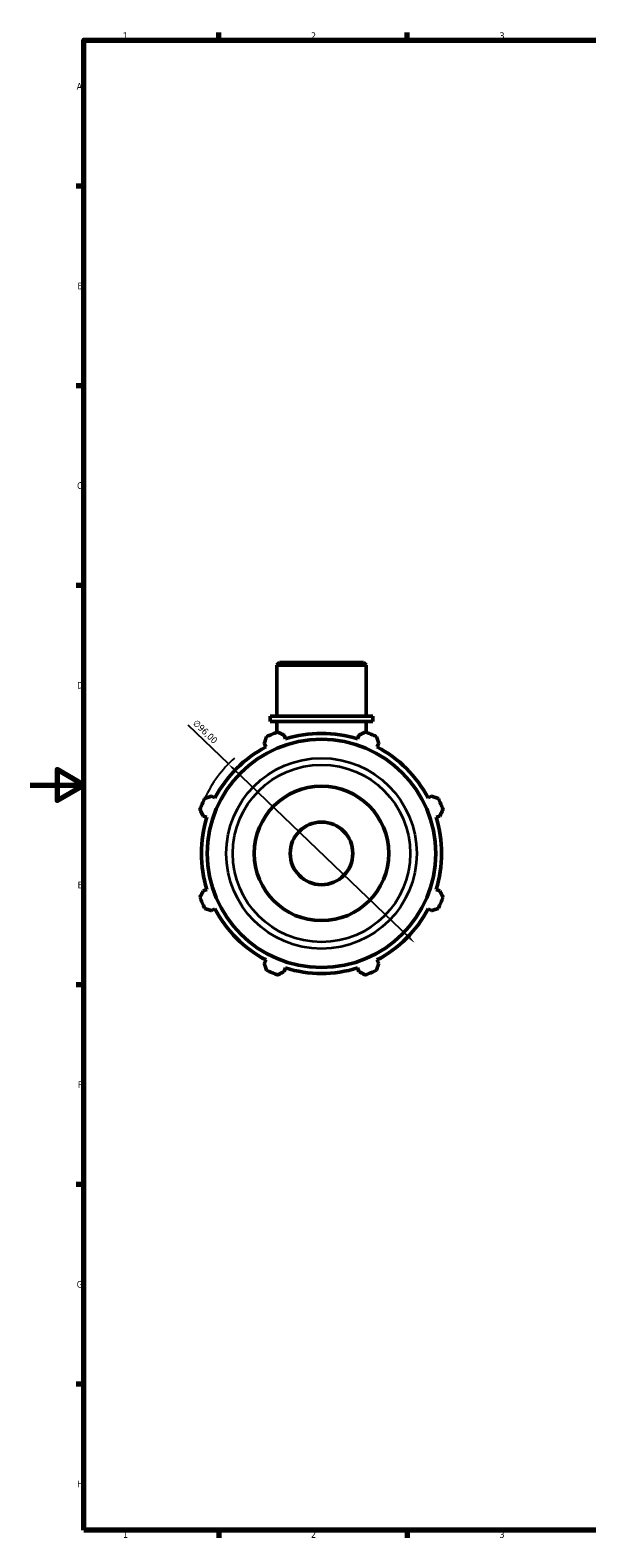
# Model space of a CAD drawing. Header units: millimetres. Extents: x 0 to 931, y 0 to 900.
# Tile 1 of 6: x 0 to 207, y 17 to 578. Entities that reach past the tile are written whole.
import ezdxf

# ---------------------------------------------------------------- set-up
doc = ezdxf.new("R2010")
doc.units = ezdxf.units.MM
for name, color, linetype, lineweight in [('Border (ISO)', 7, 'Continuous', 70), ('Dimension (ISO)', 7, 'Continuous', 25), ('Visible (ISO)', 7, 'Continuous', 50), ('Visible Narrow (ISO)', 7, 'Continuous', 35)]:
    doc.layers.add(name, color=color, linetype=linetype, lineweight=lineweight)
doc.styles.add('Note Text (ISO)', font='tahoma.ttf')
doc.dimstyles.new('Default (ISO)', dxfattribs={"dimtxt": 2.5, "dimasz": 2.5, "dimexe": 3.175, "dimexo": 0, "dimgap": 0.762, "dimtad": 1, "dimrnd": 1e-08, "dimzin": 0, "dimtxsty": 'Note Text (ISO)', "dimcen": 0.09, "dimdle": 10, "dimclrd": 256, "dimclre": 256, "dimclrt": 232, "dimazin": 0, "dimtfac": 1.40208, "dimtmove": 0, "dimatfit": 3, "dimfxl": 1, "dimtolj": 1, "dimtzin": 0, "dimlwd": -1, "dimlwe": -1, "dimarcsym": 0})

# ---------------------------------------------------------------- blocks, each defined once
blk = doc.blocks.new('Borders Default Border')
at = {"layer": 'Border (ISO)'}
for p, q in [((70.08, 574), (70.08, 576.9)), ((140.17, 574), (140.17, 576.9)), ((20, 519.75), (17.1, 519.75)), ((20, 445.5), (17.1, 445.5)), ((20, 371.25), (17.1, 371.25)), ((20, 222.75), (17.1, 222.75)), ((20, 148.5), (17.1, 148.5)), ((20, 74.25), (17.1, 74.25)), ((70.08, 20), (70.08, 17.1)), ((140.17, 20), (140.17, 17.1))]:
    blk.add_line(p, q, dxfattribs=at)
at = {"layer": 'Border (ISO)', "flags": 128}
for points in [[(20, 20), (20, 574), (821, 574), (821, 20), (20, 20)], [(0, 297), (20, 297), (10, 302.77), (10, 291.23), (20, 297)]]:
    blk.add_lwpolyline(points, dxfattribs=at)
at = {"layer": 'Border (ISO)', "color": 232, "true_color": 0xca0064, "char_height": 2.5, "attachment_point": 7, "style": 'Note Text (ISO)'}
for s, insert in [('1', (34.48, 574.4)), ('2', (104.37, 574.4)), ('3', (174.43, 574.35)), ('A', (17.29, 555.62)), ('B', (17.59, 481.37)), ('C', (17.43, 407.08)), ('D', (17.43, 332.88)), ('E', (17.64, 258.63)), ('F', (17.7, 184.38)), ('G', (17.31, 110.08)), ('H', (17.44, 35.88)), ('1', (34.48, 17.1)), ('2', (104.37, 17.1)), ('3', (174.43, 17.05))]:
    blk.add_mtext(s, dxfattribs=dict(at, insert=insert))
blk = doc.blocks.new('*D12')
at = {"layer": 'Defpoints', "color": 0, "transparency": 16777216}
for p in [(73.67, 304.86), (142.89, 238.34)]:
    blk.add_point(p, dxfattribs=at)
at = {"layer": 'Dimension (ISO)', "transparency": 16777216}
for p, q in [((73.67, 304.86), (58.69, 319.26)), ((141.09, 240.07), (75.48, 303.13))]:
    blk.add_line(p, q, dxfattribs=at)
blk.add_arc((108.28, 271.6), 48, 132.3464, 154.792, dxfattribs=at)
for points in [[(75.77, 303.43), (75.19, 302.83), (73.67, 304.86)], [(141.38, 240.37), (140.8, 239.77), (142.89, 238.34)]]:
    blk.add_solid(points, dxfattribs=at)
at = {"layer": 'Dimension (ISO)', "color": 232, "true_color": 0xca0064, "transparency": 16777216, "insert": (62, 321.6), "char_height": 2.5, "attachment_point": 1, "rotation": 316.1362, "style": 'Note Text (ISO)'}
blk.add_mtext('\\A1;∅96,00', dxfattribs=at)

msp = doc.modelspace()

# ---------------------------------------------------------------- linework, layer by layer
at = {"layer": 'Visible (ISO)'}
for p, q in [((92.654, 342.599), (91.657, 341.602)), ((92.654, 342.599), (123.908, 342.599)), ((123.908, 342.599), (124.906, 341.602)), ((124.906, 341.602), (91.657, 341.602)), ((91.657, 322.599), (91.657, 341.602)), ((124.906, 322.599), (124.906, 341.602)), ((127.4, 322.599), (89.163, 322.599)), ((89.163, 320.599), (89.163, 322.599)), ((127.4, 320.599), (89.163, 320.599)), ((91.657, 320.599), (91.657, 316.628)), ((124.906, 320.599), (124.906, 316.628)), ((127.4, 320.599), (127.4, 322.599)), ((94.858, 314.173), (94.425, 315.547)), ((122.138, 315.547), (121.705, 314.173)), ((87.004, 312.473), (87.669, 311.195)), ((128.894, 311.195), (129.559, 312.473)), ((68.685, 292.212), (67.408, 292.877)), ((149.155, 292.877), (147.878, 292.212)), ((64.334, 285.456), (65.707, 285.023)), ((150.855, 285.023), (152.229, 285.456)), ((65.707, 258.176), (64.334, 257.743)), ((152.229, 257.743), (150.855, 258.176)), ((67.408, 250.322), (68.685, 250.987)), ((147.878, 250.987), (149.155, 250.322)), ((87.669, 232.003), (87.004, 230.726)), ((129.559, 230.726), (128.894, 232.003)), ((94.425, 227.652), (94.858, 229.025)), ((121.705, 229.025), (122.138, 227.652))]:
    msp.add_line(p, q, dxfattribs=at)
for radius in [42.439, 25, 11.637]:
    msp.add_circle((108.281, 271.599), radius, dxfattribs=at)
for radius, start, end in [(48, 109.79198, 115.20802), (44.64, 72.5, 107.5), (48, 64.79198, 70.20802), (44.64, 117.5, 152.5), (44.64, 27.5, 62.5), (48, 154.79198, 160.20802), (48, 19.79198, 25.20802), (44.64, 162.5, 197.5), (44.64, 342.5, 17.5), (48, 199.79198, 205.20802), (48, 334.79198, 340.20802), (44.64, 207.5, 242.5), (44.64, 297.5, 332.5), (48, 244.79198, 250.20802), (44.64, 252.5, 287.5), (48, 289.79198, 295.20802)]:
    msp.add_arc((108.281, 271.599), radius, start, end, dxfattribs=at)
for points, weights in [([(87.004, 312.473), (87.412, 313.724), (87.838, 315.028)], [1.00176491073, 1.00129083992, 1]), ([(92.028, 316.764), (93.251, 316.143), (94.425, 315.547)], [1, 1.00129083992, 1.00176491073]), ([(122.138, 315.547), (123.312, 316.143), (124.535, 316.764)], [1.00176491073, 1.00129083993, 1]), ([(128.725, 315.028), (129.15, 313.724), (129.559, 312.473)], [1, 1.00129083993, 1.00176491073]), ([(64.853, 292.043), (66.156, 292.468), (67.408, 292.877)], [1, 1.00129083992, 1.00176491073]), ([(149.155, 292.877), (150.406, 292.468), (151.71, 292.043)], [1.00176491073, 1.00129083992, 1]), ([(64.334, 285.456), (63.738, 286.63), (63.117, 287.852)], [1.00176491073, 1.00129083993, 1]), ([(153.446, 287.852), (152.825, 286.63), (152.229, 285.456)], [1, 1.00129083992, 1.00176491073]), ([(63.117, 255.346), (63.738, 256.569), (64.334, 257.743)], [1, 1.00129083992, 1.00176491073]), ([(152.229, 257.743), (152.825, 256.569), (153.446, 255.346)], [1.00176491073, 1.00129083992, 1]), ([(67.408, 250.322), (66.156, 250.73), (64.853, 251.156)], [1.00176491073, 1.00129083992, 1]), ([(151.71, 251.156), (150.406, 250.73), (149.155, 250.322)], [1, 1.00129083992, 1.00176491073]), ([(87.838, 228.17), (87.412, 229.474), (87.004, 230.726)], [1, 1.00129083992, 1.00176491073]), ([(129.559, 230.726), (129.15, 229.474), (128.725, 228.17)], [1.00176491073, 1.00129083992, 1]), ([(94.425, 227.652), (93.251, 227.056), (92.028, 226.435)], [1.00176491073, 1.00129083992, 1]), ([(124.535, 226.435), (123.312, 227.056), (122.138, 227.652)], [1, 1.00129083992, 1.00176491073])]:
    msp.add_rational_spline(points, weights, degree=2, dxfattribs=at)
at = {"layer": 'Visible Narrow (ISO)'}
for radius in [35.421, 32.976]:
    msp.add_circle((108.281, 271.599), radius, dxfattribs=at)

# ---------------------------------------------------------------- block references
msp.add_blockref('Borders Default Border', (0, 0))

# ---------------------------------------------------------------- dimensions: what is measured, and where the dimension line sits
at = {"layer": 'Dimension (ISO)'}
dim = msp.add_diameter_dim_2p(p1=(142.889, 238.338), p2=(73.674, 304.861), dimstyle='Default (ISO)', override={"dimdec": 2, "dimlfac": 1, "dimtp": 0, "dimtm": 0, "dimtdec": 2, "dimatfit": 2}, dxfattribs=at)
dim.commit()
dim.dimension.update_dxf_attribs({"geometry": '*D12', "text_midpoint": (63.202, 314.925), "dimtype": 163})

doc.saveas('drawing.dxf')
